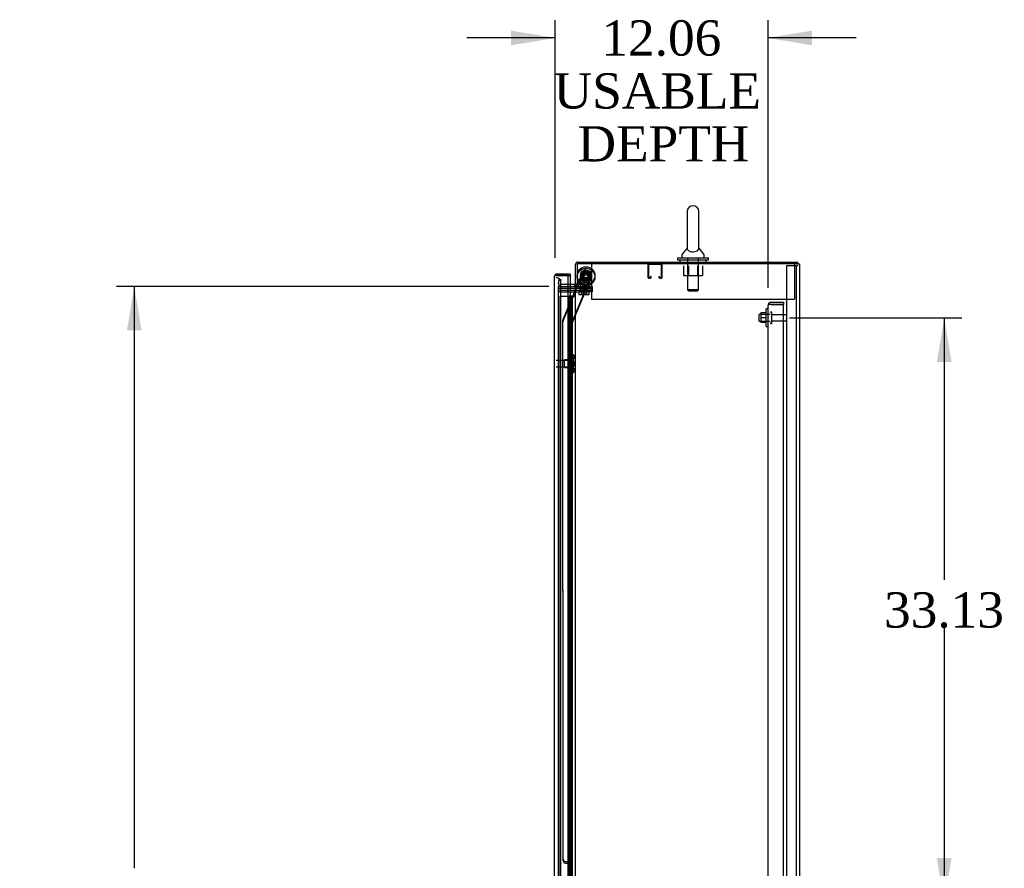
# Model space of a CAD drawing. Header units: inches. Extents: x 2 to 538, y -2 to 358.
# Tile 13 of 21: x 215 to 270, y 191 to 239. Entities that reach past the tile are written whole.
import ezdxf
from ezdxf.enums import TextEntityAlignment as Align
from ezdxf.lldxf.tags import DXFTag

# ---------------------------------------------------------------- set-up
doc = ezdxf.new("R2010")
doc.units = ezdxf.units.IN
doc.header["$MEASUREMENT"] = 0
for name, color, linetype in [('COM43134', 7, 'Continuous'), ('COM50677', 7, 'Continuous'), ('COM54746-68', 7, 'Continuous'), ('COM55738-23', 7, 'Continuous'), ('COM70098', 7, 'Continuous'), ('COM70110-2', 7, 'Continuous'), ('COM70218', 7, 'Continuous'), ('COM70220', 7, 'Continuous'), ('COM70839-4', 7, 'Continuous'), ('COM71188-5', 7, 'Continuous'), ('COM71196-3', 7, 'Continuous'), ('Default', 7, 'Continuous'), ('GSK86006', 7, 'Continuous'), ('NTS166105', 7, 'Continuous'), ('NTS18024', 7, 'Continuous'), ('NTS18147', 7, 'Continuous'), ('NTS86070', 7, 'Continuous'), ('ROL87452', 7, 'Continuous'), ('RVT17786', 7, 'Continuous'), ('SCC180005', 7, 'Continuous'), ('SCS86414', 7, 'Continuous'), ('STD26089', 7, 'Continuous'), ('STD26122', 7, 'Continuous'), ('WAF25059', 7, 'Continuous'), ('WAF25376', 7, 'Continuous'), ('WAF25377', 7, 'Continuous'), ('WAM254785', 7, 'Continuous'), ('WAM30038', 7, 'Continuous')]:
    doc.layers.add(name, color=color, linetype=linetype)
doc.styles.add('SEACAD_Times_New_Roman', font='times.ttf')
tags = doc.linetypes.add('HIDDEN2', pattern=[0.1875, 0.125, -0.0625]).pattern_tags.tags
tags[6:7] = [DXFTag(74, 4), DXFTag(75, 0), DXFTag(340, '0'), DXFTag(46, 0.0), DXFTag(50, 0.0), DXFTag(44, 0.0), DXFTag(45, 0.0)]
tags[4:5] = [DXFTag(74, 4), DXFTag(75, 0), DXFTag(340, '0'), DXFTag(46, 0.0), DXFTag(50, 0.0), DXFTag(44, 0.0), DXFTag(45, 0.0)]
doc.dimstyles.new('HAMMOND_(STH_-_540x360)', dxfattribs={"dimtxt": 2, "dimasz": 2.5, "dimexe": 1, "dimexo": 1, "dimgap": 0.5, "dimtad": 0, "dimtih": 1, "dimtoh": 1, "dimzin": 0, "dimdsep": 46, "dimtxsty": 'SEACAD_Times_New_Roman', "dimblk1": '_SE_FILLED', "dimblk2": '_SE_FILLED', "dimsah": 1, "dimcen": 1, "dimadec": 0, "dimazin": 0, "dimtfac": 0.8, "dimtofl": 0, "dimtmove": 0, "dimatfit": 3, "dimfxl": 1, "dimtolj": 1, "dimtzin": 0, "dimarcsym": 0})

# ---------------------------------------------------------------- blocks, each defined once
blk = doc.blocks.new('SE2')
at = {"layer": 'COM43134', "color": 7, "linetype": 'HIDDEN2'}
for p, q in [((257.076, 222.663), (257.076, 222.662)), ((257.076, 155.032), (257.076, 222.662)), ((257.076, 222.662), (257.076, 222.662)), ((257.076, 222.662), (257.076, 222.662)), ((257.179, 222.722), (257.112, 222.772)), ((257.261, 222.722), (257.112, 222.722)), ((257.261, 222.722), (257.179, 222.722)), ((257.261, 222.847), (257.951, 222.847)), ((257.261, 222.722), (257.261, 222.722)), ((257.261, 222.722), (257.951, 222.722)), ((257.951, 222.722), (257.261, 222.722)), ((257.951, 222.847), (257.951, 222.722)), ((257.951, 154.972), (257.951, 222.722))]:
    blk.add_line(p, q, dxfattribs=at)
for start, end in [(143.806, 179.8792), (179.9411, 180), (90, 143.806)]:
    blk.add_arc((257.261, 222.662), 0.185, start, end, dxfattribs=at)
blk.add_open_spline([(257.112, 222.722), (257.101, 222.712), (257.092, 222.702), (257.083, 222.687), (257.08, 222.682), (257.077, 222.672), (257.076, 222.667), (257.076, 222.662)], degree=3, knots=[0, 0, 0, 0, 0.5, 0.5, 0.75, 0.75, 1, 1, 1, 1], dxfattribs=at)
at = {"layer": 'COM50677', "color": 7, "linetype": 'HIDDEN2'}
for p, q in [((247.076, 225.032), (247.076, 224.847)), ((258.576, 225.032), (258.576, 224.847)), ((247.076, 224.847), (247.076, 223.032)), ((258.576, 224.847), (258.576, 223.032)), ((247.076, 223.032), (258.576, 223.032))]:
    blk.add_line(p, q, dxfattribs=at)
at = {"layer": 'COM54746-68', "color": 7, "linetype": 'HIDDEN2'}
for p, q in [((245.753, 223.171), (245.268, 223.171)), ((245.268, 223.171), (245.268, 155.171)), ((245.81, 223.18), (245.81, 223.206)), ((245.81, 223.206), (245.86, 223.206)), ((245.86, 223.18), (245.81, 223.18)), ((245.822, 223.18), (245.822, 223.171)), ((245.822, 223.171), (245.822, 155.171)), ((245.86, 223.206), (245.885, 223.206)), ((245.86, 223.18), (245.885, 223.18)), ((245.872, 222.171), (245.872, 223.171)), ((245.885, 223.206), (245.935, 223.206)), ((245.935, 223.18), (245.885, 223.18)), ((245.914, 222.171), (245.914, 223.171)), ((245.922, 223.171), (245.922, 223.18)), ((245.922, 155.171), (245.922, 223.171)), ((245.935, 223.206), (245.935, 223.18)), ((245.989, 222.171), (245.989, 223.171)), ((245.862, 221.171), (245.862, 222.171)), ((245.959, 222.171), (245.989, 222.171)), ((245.984, 222.171), (245.984, 221.171)), ((245.989, 221.171), (245.989, 222.171)), ((245.872, 220.171), (245.872, 221.171)), ((245.914, 220.171), (245.914, 221.171)), ((245.959, 221.171), (245.989, 221.171)), ((245.989, 220.171), (245.989, 221.171)), ((245.862, 219.171), (245.862, 220.171)), ((245.959, 220.171), (245.989, 220.171)), ((245.984, 220.171), (245.984, 219.171)), ((245.989, 219.171), (245.989, 220.171)), ((245.872, 218.171), (245.872, 219.171)), ((245.914, 218.171), (245.914, 219.171)), ((245.959, 219.171), (245.989, 219.171)), ((245.989, 218.171), (245.989, 219.171)), ((245.862, 217.171), (245.862, 218.171)), ((245.959, 218.171), (245.989, 218.171)), ((245.984, 218.171), (245.984, 217.171)), ((245.989, 217.171), (245.989, 218.171)), ((245.872, 216.171), (245.872, 217.171)), ((245.914, 216.171), (245.914, 217.171)), ((245.959, 217.171), (245.989, 217.171)), ((245.989, 216.171), (245.989, 217.171)), ((245.862, 215.171), (245.862, 216.171)), ((245.959, 216.171), (245.989, 216.171)), ((245.984, 216.171), (245.984, 215.171)), ((245.989, 215.171), (245.989, 216.171)), ((245.872, 214.171), (245.872, 215.171)), ((245.914, 214.171), (245.914, 215.171)), ((245.959, 215.171), (245.989, 215.171)), ((245.989, 214.171), (245.989, 215.171)), ((245.862, 213.171), (245.862, 214.171)), ((245.959, 214.171), (245.989, 214.171)), ((245.984, 214.171), (245.984, 213.171)), ((245.989, 213.171), (245.989, 214.171)), ((245.872, 212.171), (245.872, 213.171)), ((245.914, 212.171), (245.914, 213.171)), ((245.959, 213.171), (245.989, 213.171)), ((245.989, 212.171), (245.989, 213.171)), ((245.862, 211.171), (245.862, 212.171)), ((245.959, 212.171), (245.989, 212.171)), ((245.984, 212.171), (245.984, 211.171)), ((245.989, 211.171), (245.989, 212.171)), ((245.872, 210.171), (245.872, 211.171)), ((245.914, 210.171), (245.914, 211.171)), ((245.959, 211.171), (245.989, 211.171)), ((245.989, 210.171), (245.989, 211.171)), ((245.862, 209.171), (245.862, 210.171)), ((245.959, 210.171), (245.989, 210.171)), ((245.984, 210.171), (245.984, 209.171)), ((245.989, 209.171), (245.989, 210.171)), ((245.872, 208.171), (245.872, 209.171)), ((245.914, 208.171), (245.914, 209.171)), ((245.959, 209.171), (245.989, 209.171)), ((245.989, 208.171), (245.989, 209.171)), ((245.862, 207.171), (245.862, 208.171)), ((245.959, 208.171), (245.989, 208.171)), ((245.984, 208.171), (245.984, 207.171)), ((245.989, 207.171), (245.989, 208.171)), ((245.872, 206.171), (245.872, 207.171)), ((245.914, 206.171), (245.914, 207.171)), ((245.959, 207.171), (245.989, 207.171)), ((245.989, 206.171), (245.989, 207.171)), ((245.862, 205.171), (245.862, 206.171)), ((245.959, 206.171), (245.989, 206.171)), ((245.984, 206.171), (245.984, 205.171)), ((245.989, 205.171), (245.989, 206.171)), ((245.872, 204.171), (245.872, 205.171)), ((245.914, 204.171), (245.914, 205.171)), ((245.959, 205.171), (245.989, 205.171)), ((245.989, 204.171), (245.989, 205.171)), ((245.862, 203.171), (245.862, 204.171)), ((245.959, 204.171), (245.989, 204.171)), ((245.984, 204.171), (245.984, 203.171)), ((245.989, 203.171), (245.989, 204.171)), ((245.872, 202.171), (245.872, 203.171)), ((245.914, 202.171), (245.914, 203.171)), ((245.959, 203.171), (245.989, 203.171)), ((245.989, 202.171), (245.989, 203.171)), ((245.862, 201.171), (245.862, 202.171)), ((245.959, 202.171), (245.989, 202.171)), ((245.984, 202.171), (245.984, 201.171)), ((245.989, 201.171), (245.989, 202.171)), ((245.872, 200.171), (245.872, 201.171)), ((245.914, 200.171), (245.914, 201.171)), ((245.959, 201.171), (245.989, 201.171)), ((245.989, 200.171), (245.989, 201.171)), ((245.862, 199.171), (245.862, 200.171)), ((245.959, 200.171), (245.989, 200.171)), ((245.984, 200.171), (245.984, 199.171)), ((245.989, 199.171), (245.989, 200.171)), ((245.872, 198.171), (245.872, 199.171)), ((245.914, 198.171), (245.914, 199.171)), ((245.959, 199.171), (245.989, 199.171)), ((245.989, 198.171), (245.989, 199.171)), ((245.862, 197.171), (245.862, 198.171)), ((245.959, 198.171), (245.989, 198.171)), ((245.984, 198.171), (245.984, 197.171)), ((245.989, 197.171), (245.989, 198.171)), ((245.872, 196.171), (245.872, 197.171)), ((245.914, 196.171), (245.914, 197.171)), ((245.959, 197.171), (245.989, 197.171)), ((245.989, 196.171), (245.989, 197.171)), ((245.862, 195.171), (245.862, 196.171)), ((245.959, 196.171), (245.989, 196.171)), ((245.984, 196.171), (245.984, 195.171)), ((245.989, 195.171), (245.989, 196.171)), ((245.872, 194.171), (245.872, 195.171)), ((245.914, 194.171), (245.914, 195.171)), ((245.959, 195.171), (245.989, 195.171)), ((245.989, 194.171), (245.989, 195.171)), ((245.862, 193.171), (245.862, 194.171)), ((245.959, 194.171), (245.989, 194.171)), ((245.984, 194.171), (245.984, 193.171)), ((245.989, 193.171), (245.989, 194.171)), ((245.872, 192.171), (245.872, 193.171)), ((245.914, 192.171), (245.914, 193.171)), ((245.959, 193.171), (245.989, 193.171)), ((245.989, 192.171), (245.989, 193.171)), ((245.862, 191.171), (245.862, 192.171)), ((245.959, 192.171), (245.989, 192.171)), ((245.984, 192.171), (245.984, 191.171)), ((245.989, 191.171), (245.989, 192.171)), ((245.872, 190.171), (245.872, 191.171)), ((245.914, 190.171), (245.914, 191.171)), ((245.959, 191.171), (245.989, 191.171)), ((245.989, 190.171), (245.989, 191.171))]:
    blk.add_line(p, q, dxfattribs=at)
at = {"layer": 'COM54746-68', "color": 7, "linetype": 'Continuous'}
for p, q in [((245.755, 223.171), (245.753, 223.171)), ((245.959, 223.171), (245.755, 223.171)), ((245.755, 223.171), (245.755, 222.171)), ((246.17, 223.171), (245.959, 223.171)), ((245.959, 223.171), (245.959, 222.171)), ((245.755, 222.171), (245.959, 222.171)), ((245.755, 222.171), (245.959, 222.171)), ((245.755, 222.171), (245.755, 221.171)), ((245.959, 222.171), (245.959, 221.171)), ((245.755, 221.171), (245.755, 220.171)), ((245.755, 221.171), (245.959, 221.171)), ((245.755, 221.171), (245.959, 221.171)), ((245.959, 221.171), (245.959, 220.171)), ((245.755, 220.171), (245.959, 220.171)), ((245.755, 220.171), (245.959, 220.171)), ((245.755, 220.171), (245.755, 219.171)), ((245.959, 220.171), (245.959, 219.171)), ((245.755, 219.171), (245.755, 218.171)), ((245.755, 219.171), (245.959, 219.171)), ((245.755, 219.171), (245.959, 219.171)), ((245.959, 219.171), (245.959, 218.171)), ((245.755, 218.171), (245.959, 218.171)), ((245.755, 218.171), (245.959, 218.171)), ((245.755, 218.171), (245.755, 217.171)), ((245.959, 218.171), (245.959, 217.171)), ((245.755, 217.171), (245.755, 216.171)), ((245.755, 217.171), (245.959, 217.171)), ((245.755, 217.171), (245.959, 217.171)), ((245.959, 217.171), (245.959, 216.171)), ((245.755, 216.171), (245.959, 216.171)), ((245.755, 216.171), (245.959, 216.171)), ((245.755, 216.171), (245.755, 215.171)), ((245.959, 216.171), (245.959, 215.171)), ((245.755, 215.171), (245.755, 214.171)), ((245.755, 215.171), (245.959, 215.171)), ((245.755, 215.171), (245.959, 215.171)), ((245.959, 215.171), (245.959, 214.171)), ((245.755, 214.171), (245.959, 214.171)), ((245.755, 214.171), (245.959, 214.171)), ((245.755, 214.171), (245.755, 213.171)), ((245.959, 214.171), (245.959, 213.171)), ((245.755, 213.171), (245.755, 212.171)), ((245.755, 213.171), (245.959, 213.171)), ((245.755, 213.171), (245.959, 213.171)), ((245.959, 213.171), (245.959, 212.171)), ((245.755, 212.171), (245.959, 212.171)), ((245.755, 212.171), (245.959, 212.171)), ((245.755, 212.171), (245.755, 211.171)), ((245.959, 212.171), (245.959, 211.171)), ((245.755, 211.171), (245.755, 210.171)), ((245.755, 211.171), (245.959, 211.171)), ((245.755, 211.171), (245.959, 211.171)), ((245.959, 211.171), (245.959, 210.171)), ((245.755, 210.171), (245.959, 210.171)), ((245.755, 210.171), (245.959, 210.171)), ((245.755, 210.171), (245.755, 209.171)), ((245.959, 210.171), (245.959, 209.171)), ((245.755, 209.171), (245.755, 208.171)), ((245.755, 209.171), (245.959, 209.171)), ((245.755, 209.171), (245.959, 209.171)), ((245.959, 209.171), (245.959, 208.171)), ((245.755, 208.171), (245.959, 208.171)), ((245.755, 208.171), (245.959, 208.171)), ((245.755, 208.171), (245.755, 207.171)), ((245.959, 208.171), (245.959, 207.171)), ((245.755, 207.171), (245.755, 206.171)), ((245.755, 207.171), (245.959, 207.171)), ((245.755, 207.171), (245.959, 207.171)), ((245.959, 207.171), (245.959, 206.171)), ((245.755, 206.171), (245.959, 206.171)), ((245.755, 206.171), (245.959, 206.171)), ((245.755, 206.171), (245.755, 205.171)), ((245.959, 206.171), (245.959, 205.171)), ((245.755, 205.171), (245.755, 204.171)), ((245.755, 205.171), (245.959, 205.171)), ((245.755, 205.171), (245.959, 205.171)), ((245.959, 205.171), (245.959, 204.171)), ((245.755, 204.171), (245.959, 204.171)), ((245.755, 204.171), (245.959, 204.171)), ((245.755, 204.171), (245.755, 203.171)), ((245.959, 204.171), (245.959, 203.171)), ((245.755, 203.171), (245.755, 202.171)), ((245.755, 203.171), (245.959, 203.171)), ((245.755, 203.171), (245.959, 203.171)), ((245.959, 203.171), (245.959, 202.171)), ((245.755, 202.171), (245.959, 202.171)), ((245.755, 202.171), (245.959, 202.171)), ((245.755, 202.171), (245.755, 201.171)), ((245.959, 202.171), (245.959, 201.171)), ((245.755, 201.171), (245.755, 200.171)), ((245.755, 201.171), (245.959, 201.171)), ((245.755, 201.171), (245.959, 201.171)), ((245.959, 201.171), (245.959, 200.171)), ((245.755, 200.171), (245.959, 200.171)), ((245.755, 200.171), (245.959, 200.171)), ((245.755, 200.171), (245.755, 199.171)), ((245.959, 200.171), (245.959, 199.171)), ((245.755, 199.171), (245.755, 198.171)), ((245.755, 199.171), (245.959, 199.171)), ((245.755, 199.171), (245.959, 199.171)), ((245.959, 199.171), (245.959, 198.171)), ((245.755, 198.171), (245.959, 198.171)), ((245.755, 198.171), (245.959, 198.171)), ((245.755, 198.171), (245.755, 197.171)), ((245.959, 198.171), (245.959, 197.171)), ((245.755, 197.171), (245.755, 196.171)), ((245.755, 197.171), (245.959, 197.171)), ((245.755, 197.171), (245.959, 197.171)), ((245.959, 197.171), (245.959, 196.171)), ((245.755, 196.171), (245.959, 196.171)), ((245.755, 196.171), (245.959, 196.171)), ((245.755, 196.171), (245.755, 195.171)), ((245.959, 196.171), (245.959, 195.171)), ((245.755, 195.171), (245.755, 194.171)), ((245.755, 195.171), (245.959, 195.171)), ((245.755, 195.171), (245.959, 195.171)), ((245.959, 195.171), (245.959, 194.171)), ((245.755, 194.171), (245.959, 194.171)), ((245.755, 194.171), (245.959, 194.171)), ((245.755, 194.171), (245.755, 193.171)), ((245.959, 194.171), (245.959, 193.171)), ((245.755, 193.171), (245.755, 192.171)), ((245.755, 193.171), (245.959, 193.171)), ((245.755, 193.171), (245.959, 193.171)), ((245.959, 193.171), (245.959, 192.171)), ((245.755, 192.171), (245.959, 192.171)), ((245.755, 192.171), (245.959, 192.171)), ((245.755, 192.171), (245.755, 191.171)), ((245.959, 192.171), (245.959, 191.171)), ((245.755, 191.171), (245.755, 190.171)), ((245.755, 191.171), (245.959, 191.171)), ((245.755, 191.171), (245.959, 191.171)), ((245.959, 191.171), (245.959, 190.171))]:
    blk.add_line(p, q, dxfattribs=at)
at = {"layer": 'COM55738-23', "color": 7, "linetype": 'HIDDEN2'}
for p, q in [((258.138, 153.179), (258.138, 224.929)), ((258.138, 224.929), (258.326, 224.929)), ((258.326, 224.929), (258.576, 224.929)), ((258.576, 224.929), (258.691, 224.929)), ((258.691, 153.179), (258.691, 224.929)), ((258.691, 224.929), (258.763, 224.929))]:
    blk.add_line(p, q, dxfattribs=at)
at = {"layer": 'COM70098', "color": 7, "linetype": 'HIDDEN2'}
for p, q in [((245.203, 223.657), (246.352, 223.657)), ((245.203, 223.532), (246.352, 223.532)), ((245.203, 223.437), (246.352, 223.437)), ((246.313, 223.752), (246.352, 223.752)), ((246.352, 223.752), (247.102, 223.752)), ((247.102, 223.657), (246.352, 223.657)), ((246.352, 223.532), (247.102, 223.532)), ((247.102, 223.437), (246.352, 223.437)), ((247.102, 223.752), (247.102, 223.657)), ((247.102, 223.532), (247.102, 223.437))]:
    blk.add_line(p, q, dxfattribs=at)
at = {"layer": 'COM70110-2', "color": 7, "linetype": 'Continuous'}
for p, q in [((246.17, 223.782), (246.17, 224.984)), ((246.313, 225.127), (258.763, 225.127)), ((258.763, 225.032), (258.763, 225.127)), ((246.122, 223.847), (245.753, 223.847)), ((246.265, 223.782), (246.17, 223.782))]:
    blk.add_line(p, q, dxfattribs=at)
at = {"layer": 'COM70110-2', "color": 7, "linetype": 'HIDDEN2'}
for p, q in [((252.482, 225.127), (252.482, 225.032)), ((253.169, 225.032), (253.169, 225.127)), ((245.202, 223.902), (245.204, 223.92)), ((245.204, 223.92), (245.244, 224.149)), ((245.244, 224.149), (245.338, 224.132)), ((245.338, 224.132), (245.297, 223.904)), ((245.297, 223.904), (245.298, 223.886)), ((245.753, 223.847), (245.345, 223.847)), ((246.102, 223.752), (246.102, 223.847)), ((246.17, 223.895), (246.265, 223.895))]:
    blk.add_line(p, q, dxfattribs=at)
at = {"layer": 'COM70110-2', "color": 7, "linetype": 'Continuous'}
for centre, radius, start, end in [((246.313, 224.984), 0.143, 90, 180), ((246.122, 223.895), 0.048, 270, 0), ((246.122, 223.895), 0.143, 270, 307.7949)]:
    blk.add_arc(centre, radius, start, end, dxfattribs=at)
at = {"layer": 'COM70110-2', "color": 7, "linetype": 'HIDDEN2'}
for centre, radius, start, end in [((246.313, 224.984), 0.048, 90, 180), ((245.345, 223.895), 0.143, 177.1347, 270), ((245.345, 223.895), 0.048, 191.7168, 270), ((246.122, 223.895), 0.143, 307.7949, 0)]:
    blk.add_arc(centre, radius, start, end, dxfattribs=at)
at = {"layer": 'COM70218', "color": 7, "linetype": 'HIDDEN2'}
for p, q in [((250.265, 224.989), (250.265, 224.262)), ((250.305, 224.989), (250.305, 224.262)), ((251.035, 224.992), (250.308, 224.992)), ((251.038, 224.262), (251.038, 224.989)), ((251.078, 224.262), (251.078, 224.989)), ((250.308, 224.259), (250.41, 224.259)), ((250.308, 224.219), (250.41, 224.219)), ((250.413, 224.262), (250.413, 224.313)), ((250.453, 224.313), (250.413, 224.313)), ((250.453, 224.262), (250.453, 224.313)), ((250.89, 224.313), (250.89, 224.262)), ((250.89, 224.313), (250.93, 224.313)), ((250.93, 224.313), (250.93, 224.262)), ((250.933, 224.259), (251.035, 224.259)), ((250.933, 224.219), (251.035, 224.219))]:
    blk.add_line(p, q, dxfattribs=at)
for centre, radius, start, end in [((250.308, 224.989), 0.043, 90, 180), ((250.308, 224.989), 0.003, 90, 180), ((251.035, 224.989), 0.043, 0, 90), ((251.035, 224.989), 0.003, 0, 90), ((250.308, 224.262), 0.043, 180, 270), ((250.308, 224.262), 0.003, 180, 270), ((250.41, 224.262), 0.003, 270, 0), ((250.41, 224.262), 0.043, 270, 0), ((250.933, 224.262), 0.043, 180, 270), ((250.933, 224.262), 0.003, 180, 270), ((251.035, 224.262), 0.003, 270, 0), ((251.035, 224.262), 0.043, 270, 0)]:
    blk.add_arc(centre, radius, start, end, dxfattribs=at)
at = {"layer": 'COM70220', "color": 7, "linetype": 'HIDDEN2'}
for p, q in [((245.328, 223.744), (245.328, 223.994)), ((245.328, 154.597), (245.328, 223.744))]:
    blk.add_line(p, q, dxfattribs=at)
blk.add_arc((245.078, 223.994), 0.25, 0, 90, dxfattribs=at)
at = {"layer": 'COM70839-4', "color": 7, "linetype": 'HIDDEN2'}
for p, q in [((245.985, 221.746), (247.085, 224.402)), ((246.253, 223.782), (246.594, 224.605)), ((246.289, 223.782), (246.594, 224.52)), ((246.757, 224.673), (247.017, 224.565)), ((246.757, 224.588), (247.017, 224.48)), ((245.985, 221.661), (247.085, 224.317)), ((245.464, 221.874), (246.241, 223.752)), ((245.464, 221.789), (246.276, 223.752)), ((245.467, 191.275), (245.454, 221.826)), ((245.467, 191.19), (245.454, 221.741)), ((245.999, 189.9), (245.985, 221.746)), ((245.999, 189.815), (245.985, 221.661)), ((245.592, 191.15), (245.803, 191.15)), ((245.592, 191.065), (245.803, 191.065)), ((245.928, 191.025), (245.929, 190.012)), ((245.928, 190.94), (245.929, 189.928))]:
    blk.add_line(p, q, dxfattribs=at)
at = {"layer": 'COM70839-4', "color": 7, "linetype": 'Continuous'}
for p, q in [((246.241, 223.752), (246.253, 223.782)), ((246.276, 223.752), (246.289, 223.782))]:
    blk.add_line(p, q, dxfattribs=at)
at = {"layer": 'COM70839-4', "color": 7, "linetype": 'HIDDEN2'}
for centre in [(246.765, 224.365), (246.765, 224.281)]:
    blk.add_circle(centre, 0.129, dxfattribs=at)
for centre, start, end in [((246.71, 224.557), 67.5123, 157.5123), ((246.71, 224.472), 67.5123, 157.5123), ((246.969, 224.45), 337.5123, 67.5123), ((246.969, 224.365), 337.5123, 67.5123), ((245.579, 221.826), 157.5123, 180.0243), ((245.579, 221.741), 157.5123, 180.0243), ((245.592, 191.275), 180.0243, 270.0243), ((245.592, 191.19), 180.0243, 270.0243), ((245.803, 191.025), 0.0243, 90.0243), ((245.803, 190.94), 0.0243, 90.0243)]:
    blk.add_arc(centre, 0.125, start, end, dxfattribs=at)
at = {"layer": 'COM71188-5', "color": 7, "linetype": 'Continuous'}
for p, q in [((258.715, 225.032), (246.265, 225.032)), ((246.265, 225.032), (246.265, 223.782)), ((258.715, 225.032), (258.858, 225.032)), ((258.858, 225.032), (258.858, 153.097)), ((246.313, 223.782), (246.265, 223.782)), ((246.313, 223.752), (246.313, 223.782)), ((245.753, 223.752), (246.122, 223.752)), ((246.17, 223.752), (246.122, 223.752)), ((246.17, 223.752), (246.313, 223.752)), ((246.17, 154.377), (246.17, 223.752))]:
    blk.add_line(p, q, dxfattribs=at)
at = {"layer": 'COM71188-5', "color": 7, "linetype": 'HIDDEN2'}
for p, q in [((245.203, 223.752), (245.753, 223.752)), ((245.203, 154.377), (245.203, 223.752))]:
    blk.add_line(p, q, dxfattribs=at)
at = {"layer": 'COM71196-3', "color": 7, "linetype": 'Continuous'}
for p, q in [((245.064, 224.369), (245.013, 224.408)), ((245.126, 224.369), (245.013, 224.369)), ((245.126, 224.369), (245.064, 224.369)), ((245.126, 224.464), (245.858, 224.464)), ((245.753, 224.369), (245.126, 224.369)), ((245.126, 224.369), (245.126, 224.369)), ((245.126, 224.369), (245.858, 224.369)), ((245.753, 153.972), (245.753, 224.369)), ((245.753, 224.369), (245.858, 224.369)), ((245.858, 224.464), (245.858, 224.369)), ((245.858, 224.369), (245.858, 223.847)), ((244.983, 224.322), (244.983, 224.321)), ((244.983, 154.02), (244.983, 224.321)), ((244.983, 224.321), (244.983, 224.321)), ((244.983, 224.321), (244.983, 224.321))]:
    blk.add_line(p, q, dxfattribs=at)
at = {"layer": 'COM71196-3', "color": 7, "linetype": 'HIDDEN2'}
blk.add_line((245.858, 223.847), (245.858, 154.282), dxfattribs=at)
at = {"layer": 'COM71196-3', "color": 7, "linetype": 'Continuous'}
for start, end in [(142.4964, 179.8439), (90, 142.4964), (179.9238, 180)]:
    blk.add_arc((245.126, 224.321), 0.143, start, end, dxfattribs=at)
blk.add_open_spline([(245.013, 224.369), (245.003, 224.361), (244.996, 224.353), (244.989, 224.341), (244.987, 224.337), (244.984, 224.329), (244.983, 224.325), (244.983, 224.321)], degree=3, knots=[0, 0, 0, 0, 0.5, 0.5, 0.75, 0.75, 1, 1, 1, 1], dxfattribs=at)
at = {"layer": 'GSK86006', "color": 7, "linetype": 'HIDDEN2'}
for p, q in [((245.203, 223.657), (246.352, 223.657)), ((245.203, 223.532), (246.352, 223.532)), ((246.352, 223.657), (247.102, 223.657)), ((247.102, 223.532), (246.352, 223.532)), ((247.102, 223.657), (247.102, 223.532))]:
    blk.add_line(p, q, dxfattribs=at)
at = {"layer": 'NTS166105', "color": 7, "linetype": 'HIDDEN2'}
for p, q in [((256.66, 222.246), (256.66, 221.971)), ((256.98, 222.246), (256.66, 222.246)), ((256.66, 221.971), (256.66, 221.696)), ((256.98, 221.971), (256.66, 221.971)), ((256.98, 221.696), (256.66, 221.696))]:
    blk.add_line(p, q, dxfattribs=at)
at = {"layer": 'NTS18024', "color": 7, "linetype": 'HIDDEN2'}
for p, q in [((252.288, 224.907), (252.288, 224.362)), ((252.563, 224.907), (252.563, 224.362)), ((253.089, 224.907), (253.089, 224.362)), ((253.361, 224.907), (253.361, 224.362)), ((252.288, 224.362), (252.563, 224.362)), ((252.563, 224.362), (253.089, 224.362)), ((253.089, 224.362), (253.361, 224.362))]:
    blk.add_line(p, q, dxfattribs=at)
at = {"layer": 'NTS18147', "color": 7, "linetype": 'HIDDEN2'}
for p, q in [((245.986, 219.865), (245.986, 219.869)), ((245.986, 219.865), (245.986, 219.869)), ((246.049, 219.869), (245.986, 219.869)), ((245.986, 219.865), (245.986, 219.676)), ((245.986, 219.865), (245.986, 219.676)), ((245.986, 219.865), (246.049, 219.865)), ((246.049, 219.865), (246.049, 219.869)), ((246.049, 219.869), (246.049, 219.869)), ((246.049, 219.865), (246.049, 219.869)), ((246.049, 219.865), (246.049, 219.865)), ((245.549, 219.149), (245.549, 219.589)), ((245.549, 219.149), (245.549, 219.589)), ((245.986, 219.589), (245.549, 219.589)), ((245.986, 219.676), (245.986, 219.558)), ((245.986, 219.676), (245.986, 219.558)), ((246.049, 219.676), (245.986, 219.676)), ((245.986, 219.589), (245.986, 219.589)), ((245.986, 219.558), (245.986, 219.18)), ((245.986, 219.558), (245.986, 219.18)), ((245.986, 219.558), (246.049, 219.558)), ((246.049, 219.558), (246.049, 219.676)), ((246.049, 219.676), (246.049, 219.676)), ((246.049, 219.558), (246.049, 219.676)), ((246.049, 219.558), (246.049, 219.558)), ((246.111, 219.716), (246.111, 219.77)), ((246.111, 219.716), (246.111, 219.77)), ((245.549, 219.149), (245.986, 219.149)), ((245.986, 219.18), (245.986, 219.063)), ((245.986, 219.18), (245.986, 219.063)), ((246.049, 219.18), (245.986, 219.18)), ((245.986, 219.149), (245.986, 219.149)), ((245.986, 219.063), (245.986, 218.874)), ((245.986, 219.063), (245.986, 218.874)), ((245.986, 219.063), (246.049, 219.063)), ((245.986, 218.874), (245.986, 218.869)), ((245.986, 218.874), (245.986, 218.869)), ((246.049, 218.874), (245.986, 218.874)), ((245.986, 218.869), (246.049, 218.869)), ((246.049, 219.063), (246.049, 219.18)), ((246.049, 219.18), (246.049, 219.18)), ((246.049, 219.063), (246.049, 219.18)), ((246.049, 219.063), (246.049, 219.063)), ((246.049, 218.874), (246.049, 218.869)), ((246.049, 218.874), (246.049, 218.874)), ((246.049, 218.874), (246.049, 218.869)), ((246.049, 218.869), (246.049, 218.869)), ((246.111, 218.968), (246.111, 219.023)), ((246.111, 218.968), (246.111, 219.023))]:
    blk.add_line(p, q, dxfattribs=at)
blk.add_arc((245.793, 219.369), 0.318, 323.6338, 36.3662, dxfattribs=at)
blk.add_arc((245.793, 219.369), 0.318, 323.6338, 36.3662, dxfattribs=at)
for centre, start_param, end_param in [((245.793, 219.77), 2.506883, 3.776302), ((245.793, 219.77), 2.506883, 3.141593), ((245.793, 219.716), 2.506883, 3.141593), ((245.793, 219.023), 3.141593, 3.776302), ((245.793, 218.968), 3.141593, 3.776302), ((245.793, 218.968), 2.506883, 3.776302)]:
    blk.add_ellipse(centre, major_axis=(-0.318, 0), ratio=0.5, start_param=start_param, end_param=end_param, dxfattribs=at)
at = {"layer": 'NTS86070', "color": 7, "linetype": 'HIDDEN2'}
for p, q in [((246.828, 223.852), (246.328, 223.852)), ((246.328, 223.752), (246.328, 223.852)), ((246.453, 223.752), (246.453, 223.852)), ((246.953, 223.852), (246.828, 223.852)), ((246.828, 223.752), (246.828, 223.852)), ((246.953, 223.752), (246.953, 223.852)), ((246.432, 223.752), (246.432, 223.722)), ((246.715, 223.712), (246.442, 223.712)), ((246.557, 223.752), (246.557, 223.722)), ((246.84, 223.712), (246.715, 223.712)), ((246.725, 223.722), (246.725, 223.752)), ((246.85, 223.722), (246.85, 223.752))]:
    blk.add_line(p, q, dxfattribs=at)
for centre, start, end in [((246.442, 223.722), 180, 270), ((246.567, 223.722), 180, 270), ((246.715, 223.722), 270, 0), ((246.84, 223.722), 270, 0)]:
    blk.add_arc(centre, 0.01, start, end, dxfattribs=at)
at = {"layer": 'ROL87452', "color": 7, "linetype": 'HIDDEN2'}
for centre, radius in [((246.765, 224.365), 0.5), ((246.765, 224.281), 0.5), ((246.765, 224.365), 0.206)]:
    blk.add_circle(centre, radius, dxfattribs=at)
at = {"layer": 'RVT17786', "color": 7, "linetype": 'HIDDEN2'}
for centre, radius in [((246.765, 224.365), 0.217), ((246.765, 224.281), 0.217), ((246.765, 224.281), 0.125)]:
    blk.add_circle(centre, radius, dxfattribs=at)
at = {"layer": 'SCC180005', "color": 7, "linetype": 'HIDDEN2'}
for p, q in [((246.701, 224.187), (246.455, 224.187)), ((246.455, 224.187), (246.455, 223.437)), ((246.58, 224.187), (246.58, 223.437)), ((246.701, 223.437), (246.701, 224.187)), ((246.826, 224.187), (246.703, 224.187)), ((246.826, 223.437), (246.826, 224.187)), ((246.362, 223.437), (246.362, 223.263)), ((246.578, 223.263), (246.362, 223.263)), ((246.487, 223.437), (246.487, 223.263)), ((246.578, 223.437), (246.578, 223.263)), ((246.794, 223.263), (246.578, 223.263)), ((246.703, 223.437), (246.703, 223.263)), ((246.794, 223.437), (246.794, 223.263)), ((246.919, 223.263), (246.794, 223.263)), ((246.919, 223.437), (246.919, 223.263))]:
    blk.add_line(p, q, dxfattribs=at)
at = {"layer": 'SCS86414', "color": 7, "linetype": 'Continuous'}
for p, q in [((252.494, 227.992), (252.494, 225.922)), ((253.157, 225.922), (253.157, 227.992)), ((252.201, 225.547), (252.201, 225.427)), ((252.485, 225.911), (252.214, 225.585)), ((253.437, 225.585), (253.166, 225.912)), ((253.451, 225.427), (253.451, 225.547))]:
    blk.add_line(p, q, dxfattribs=at)
at = {"layer": 'SCS86414', "color": 7, "linetype": 'HIDDEN2'}
for p, q in [((252.514, 225.367), (252.514, 223.552)), ((253.138, 223.552), (253.138, 225.367)), ((253.138, 223.552), (252.514, 223.552)), ((252.514, 223.552), (252.574, 223.492)), ((252.574, 223.492), (253.078, 223.492)), ((253.078, 223.492), (253.138, 223.552))]:
    blk.add_line(p, q, dxfattribs=at)
at = {"layer": 'SCS86414', "color": 7, "linetype": 'Continuous'}
for centre, radius, start, end in [((252.826, 227.992), 0.331, 0, 180), ((252.261, 225.547), 0.06, 140.3214, 180), ((253.18, 225.928), 0.0213, 207.8796, 229.3819), ((253.391, 225.547), 0.06, 0, 39.6786), ((252.261, 225.427), 0.06, 180, 270), ((253.391, 225.427), 0.06, 270, 0)]:
    blk.add_arc(centre, radius, start, end, dxfattribs=at)
blk.add_open_spline([(252.49, 225.918), (252.488, 225.914), (252.486, 225.912), (252.486, 225.912)], degree=3, dxfattribs=at)
blk.add_open_spline([(252.494, 225.927), (252.494, 225.919), (252.495, 225.902), (252.505, 225.859), (252.518, 225.831), (252.568, 225.778), (252.605, 225.754), (252.706, 225.718), (252.769, 225.708), (252.9, 225.71), (252.962, 225.722), (253.058, 225.76), (253.093, 225.786), (253.138, 225.839), (253.149, 225.867), (253.157, 225.907), (253.157, 225.921), (253.157, 225.928)], degree=3, knots=[0.2040331, 0.2040331, 0.2040331, 0.2040331, 0.25, 0.25, 0.3125, 0.3125, 0.375, 0.375, 0.4375, 0.4375, 0.5, 0.5, 0.5625, 0.5625, 0.625, 0.625, 0.6665969, 0.6665969, 0.6665969, 0.6665969], dxfattribs=at)
at = {"layer": 'STD26089', "color": 7, "linetype": 'HIDDEN2'}
for p, q in [((256.576, 221.785), (256.576, 222.16)), ((257.201, 222.16), (256.576, 222.16)), ((257.271, 222.297), (257.231, 222.297)), ((257.301, 221.677), (257.301, 222.267)), ((258.078, 222.138), (257.301, 222.138)), ((256.576, 221.785), (257.201, 221.785)), ((257.231, 221.647), (257.271, 221.647)), ((257.301, 221.806), (258.078, 221.806))]:
    blk.add_line(p, q, dxfattribs=at)
for centre, radius, start, end in [((257.231, 222.267), 0.03, 90, 180), ((257.271, 222.267), 0.03, 0, 90), ((258.078, 222.078), 0.06, 0, 90), ((257.231, 221.677), 0.03, 180, 270), ((257.271, 221.677), 0.03, 270, 0), ((258.078, 221.866), 0.06, 270, 0)]:
    blk.add_arc(centre, radius, start, end, dxfattribs=at)
at = {"layer": 'STD26122', "color": 7, "linetype": 'HIDDEN2'}
for p, q in [((246.043, 219.554), (245.078, 219.554)), ((246.043, 219.554), (246.043, 219.184)), ((246.078, 219.519), (246.043, 219.554)), ((246.078, 219.219), (246.078, 219.519)), ((245.078, 219.184), (246.043, 219.184)), ((246.043, 219.184), (246.078, 219.219))]:
    blk.add_line(p, q, dxfattribs=at)
at = {"layer": 'WAF25059', "color": 7, "linetype": 'HIDDEN2'}
for p, q in [((256.98, 221.472), (256.98, 222.472)), ((257.076, 222.472), (256.98, 222.472)), ((256.98, 221.472), (257.076, 221.472))]:
    blk.add_line(p, q, dxfattribs=at)
at = {"layer": 'WAF25376', "color": 7, "linetype": 'HIDDEN2'}
for centre, radius in [((246.765, 224.365), 0.315), ((246.765, 224.281), 0.315), ((246.765, 224.365), 0.14), ((246.765, 224.281), 0.14)]:
    blk.add_circle(centre, radius, dxfattribs=at)
at = {"layer": 'WAF25377', "color": 7, "linetype": 'Continuous'}
for p, q in [((251.951, 225.367), (253.701, 225.367)), ((251.951, 225.367), (251.951, 225.252)), ((251.951, 225.252), (253.701, 225.252)), ((253.701, 225.252), (253.701, 225.367))]:
    blk.add_line(p, q, dxfattribs=at)
at = {"layer": 'WAM254785', "color": 7, "linetype": 'Continuous'}
for p, q in [((252.076, 225.252), (252.076, 225.127)), ((253.576, 225.127), (253.576, 225.252))]:
    blk.add_line(p, q, dxfattribs=at)
at = {"layer": 'WAM30038', "color": 7, "linetype": 'HIDDEN2'}
for p, q in [((245.773, 219.543), (245.773, 219.598)), ((245.773, 219.543), (245.773, 219.598)), ((245.818, 219.571), (245.773, 219.543)), ((245.773, 219.518), (245.818, 219.547)), ((245.773, 219.543), (245.789, 219.53)), ((245.773, 219.543), (245.789, 219.53)), ((245.773, 219.387), (245.773, 219.518)), ((245.773, 219.387), (245.773, 219.518)), ((245.818, 219.387), (245.773, 219.387)), ((245.773, 219.22), (245.773, 219.352)), ((245.773, 219.22), (245.773, 219.352)), ((245.773, 219.352), (245.818, 219.352)), ((245.789, 219.53), (245.817, 219.548)), ((245.818, 219.571), (245.818, 219.571)), ((245.818, 219.547), (245.818, 219.547)), ((245.837, 218.994), (245.837, 219.744)), ((245.837, 219.744), (245.837, 218.994)), ((245.861, 219.744), (245.837, 219.744)), ((245.861, 218.994), (245.861, 219.744)), ((245.861, 219.744), (245.861, 219.744)), ((245.861, 219.744), (245.861, 218.994)), ((245.818, 219.192), (245.773, 219.22)), ((245.789, 219.208), (245.773, 219.195)), ((245.789, 219.208), (245.773, 219.195)), ((245.773, 219.141), (245.773, 219.195)), ((245.773, 219.141), (245.773, 219.195)), ((245.773, 219.195), (245.818, 219.167)), ((245.822, 219.187), (245.789, 219.208)), ((245.818, 219.192), (245.818, 219.192)), ((245.818, 219.167), (245.818, 219.167)), ((245.837, 218.994), (245.861, 218.994)), ((245.861, 218.994), (245.861, 218.994))]:
    blk.add_line(p, q, dxfattribs=at)
for centre, radius, start, end in [((245.252, 220.272), 0.85, 311.7058, 313.4493), ((245.819, 219.369), 0.0181, 1.7718, 93.073), ((245.819, 219.37), 0.0182, 267.1609, 357.9942), ((245.25, 218.463), 0.854, 46.5547, 48.2901)]:
    blk.add_arc(centre, radius, start, end, dxfattribs=at)
for points, knots in [([(245.773, 219.598), (245.786, 219.609), (245.799, 219.62), (245.812, 219.632), (245.814, 219.634), (245.816, 219.636), (245.818, 219.638)], [0, 0, 0, 0, 0.858552, 0.858552, 0.858552, 1, 1, 1, 1]), ([(245.832, 219.576), (245.831, 219.576), (245.831, 219.576), (245.827, 219.576), (245.822, 219.574), (245.818, 219.571)], [0.4389304, 0.4389304, 0.4389304, 0.4389304, 0.5, 0.5, 1, 1, 1, 1]), ([(245.818, 219.547), (245.82, 219.548), (245.822, 219.549), (245.826, 219.553), (245.828, 219.555), (245.832, 219.559), (245.834, 219.562), (245.836, 219.567), (245.837, 219.569), (245.837, 219.571)], [0, 0, 0, 0, 0.25, 0.25, 0.5, 0.5, 0.75, 0.75, 1, 1, 1, 1]), ([(245.818, 219.101), (245.816, 219.103), (245.814, 219.105), (245.812, 219.107), (245.799, 219.118), (245.786, 219.13), (245.773, 219.141)], [0, 0, 0, 0, 0.141448, 0.141448, 0.141448, 1, 1, 1, 1]), ([(245.837, 219.167), (245.837, 219.169), (245.836, 219.172), (245.834, 219.177), (245.832, 219.179), (245.827, 219.186), (245.822, 219.189), (245.818, 219.192)], [0, 0, 0, 0, 0.25, 0.25, 0.5, 0.5, 1, 1, 1, 1]), ([(245.818, 219.167), (245.82, 219.166), (245.822, 219.165), (245.826, 219.163), (245.828, 219.162), (245.831, 219.162), (245.831, 219.162), (245.832, 219.162)], [0, 0, 0, 0, 0.25, 0.25, 0.5, 0.5, 0.5626015, 0.5626015, 0.5626015, 0.5626015])]:
    blk.add_open_spline(points, degree=3, knots=knots, dxfattribs=at)
blk = doc.blocks.new('DMBLK4080')
at = {"layer": 'Default', "linetype": 'Continuous'}
for points in [[(267.481, 219.472), (267.064, 221.972), (266.648, 219.472)], [(267.481, 191.347), (266.648, 191.347), (267.064, 188.847)]]:
    blk.add_hatch(color=7, dxfattribs=at).paths.add_polyline_path(points)
at = {"layer": 'Default', "color": 7, "linetype": 'Continuous'}
for p, q in [((258.301, 221.972), (268.064, 221.972)), ((267.064, 221.972), (267.064, 207.11)), ((267.064, 204.41), (267.064, 188.847)), ((258.301, 188.847), (268.064, 188.847))]:
    blk.add_line(p, q, dxfattribs=at)
at = {"layer": 'Default', "color": 7, "linetype": 'Continuous', "style": 'SEACAD_Times_New_Roman'}
blk.add_text('33.13', height=2, dxfattribs=at).set_placement((263.652, 206.41), align=Align.TOP_LEFT)
blk = doc.blocks.new('_SE_FILLED')
at = {"color": 0}
blk.add_line((0, 0), (-1, 0), dxfattribs=at)
blk.add_solid([(0, 0), (-1, -0.1665), (-1, 0.1665), (0, 0)], dxfattribs=at)
blk = doc.blocks.new('DMBLK4088')
at = {"layer": 'Default', "linetype": 'Continuous'}
for points in [[(220.741, 221.252), (221.574, 221.252), (221.158, 223.752)], [(220.741, 156.877), (221.158, 154.377), (221.574, 156.877)]]:
    blk.add_hatch(color=7, dxfattribs=at).paths.add_polyline_path(points)
at = {"layer": 'Default', "color": 7, "linetype": 'Continuous'}
for p, q in [((244.663, 223.752), (220.158, 223.752)), ((221.158, 223.752), (221.158, 190.765)), ((221.158, 181.365), (221.158, 154.377)), ((244.663, 154.377), (220.158, 154.377))]:
    blk.add_line(p, q, dxfattribs=at)
at = {"layer": 'Default', "color": 7, "linetype": 'Continuous', "style": 'SEACAD_Times_New_Roman'}
for s, p in [('69.38', (217.746, 190.065)), ('DOOR ', (216.584, 187.065)), ('OPENING', (214.665, 184.065))]:
    blk.add_text(s, height=2, dxfattribs=at).set_placement(p, align=Align.TOP_LEFT)
blk = doc.blocks.new('DMBLK4097')
at = {"layer": 'Default', "linetype": 'Continuous'}
for points in [[(242.513, 238.248), (242.513, 237.414), (245.013, 237.831)], [(259.576, 238.248), (257.076, 237.831), (259.576, 237.414)]]:
    blk.add_hatch(color=7, dxfattribs=at).paths.add_polyline_path(points)
at = {"layer": 'Default', "color": 7, "linetype": 'Continuous'}
for p, q in [((245.013, 225.369), (245.013, 238.831)), ((257.076, 223.662), (257.076, 238.831)), ((245.013, 237.831), (240.013, 237.831)), ((262.076, 237.831), (257.076, 237.831))]:
    blk.add_line(p, q, dxfattribs=at)
at = {"layer": 'Default', "color": 7, "linetype": 'Continuous', "style": 'SEACAD_Times_New_Roman'}
for s, p in [('12.06', (247.632, 238.831)), ('USABLE ', (244.931, 235.831)), ('DEPTH', (246.282, 232.831))]:
    blk.add_text(s, height=2, dxfattribs=at).set_placement(p, align=Align.TOP_LEFT)

msp = doc.modelspace()

# ---------------------------------------------------------------- block references
at = {"layer": 'Default'}
msp.add_blockref('SE2', (0, 0), dxfattribs=at)

# ---------------------------------------------------------------- dimensions: what is measured, and where the dimension line sits
at = {"layer": 'Default', "color": 7, "linetype": 'Continuous'}
dim = msp.add_linear_dim(base=(245.013, 237.831), p1=(257.076, 222.662), p2=(245.013, 224.369), text='\\A1;<>\\PUSABLE \\XDEPTH', dimstyle='HAMMOND_(STH_-_540x360)', dxfattribs=at)
dim.commit()
dim.dimension.update_dxf_attribs({"geometry": 'DMBLK4097', "text_midpoint": (251.045, 237.831), "dimtype": 160})
for base, p1, p2, text, picture, middle in [((221.157822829, 223.752257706), (245.662927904, 223.752257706), (245.662927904, 154.377257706), '\\A1;<>\\PDOOR \\XOPENING', 'DMBLK4088', (221.157822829, 189.064757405)), ((267.064454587, 221.972257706), (257.301427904, 221.972257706), (257.301427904, 188.847257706), '\\A1;<>', 'DMBLK4080', (267.064454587, 205.409757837))]:
    dim = msp.add_linear_dim(base=base, p1=p1, p2=p2, angle=270, text=text, dimstyle='HAMMOND_(STH_-_540x360)', dxfattribs=at)
    dim.commit()
    dim.dimension.update_dxf_attribs({"geometry": picture, "text_midpoint": middle, "dimtype": 161})

doc.saveas('drawing.dxf')
